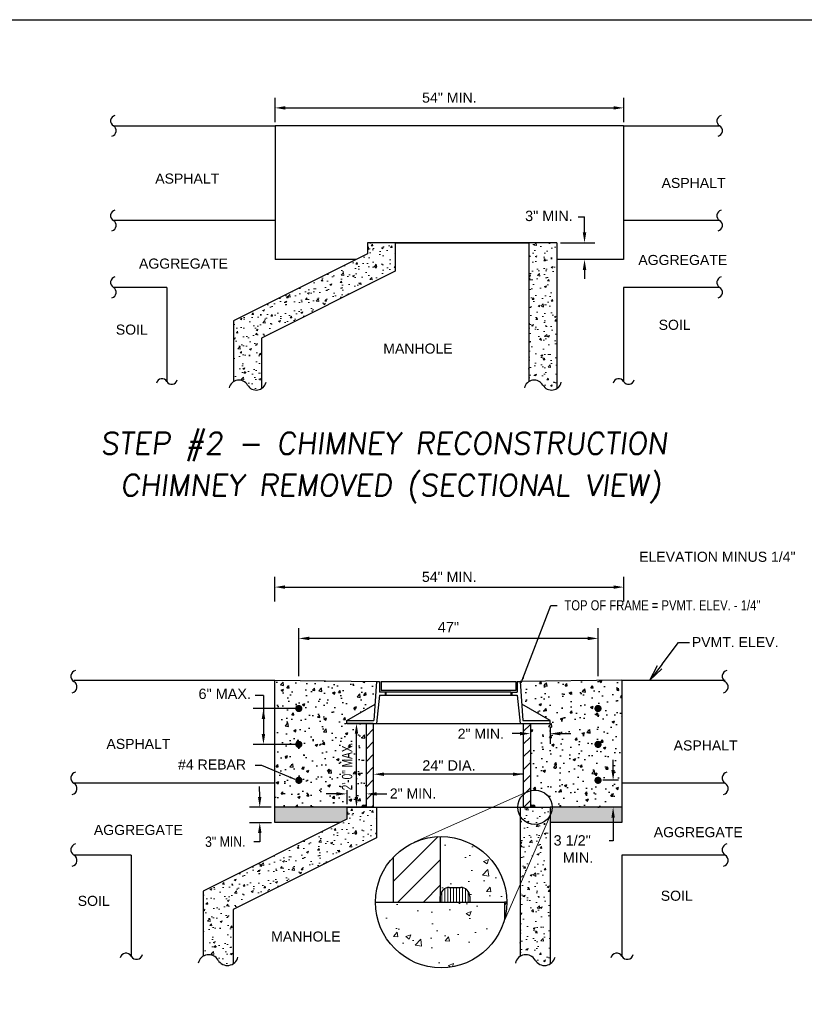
# Model space of a CAD drawing. Header units: feet. Extents: x 6 to 219, y -22 to 30.
# Tile 45 of 46: x 198 to 208, y 12 to 24. Entities that reach past the tile are written whole.
import ezdxf
from ezdxf.enums import TextEntityAlignment as Align

# ---------------------------------------------------------------- set-up
doc = ezdxf.new("R2010")
doc.units = ezdxf.units.FT
doc.header["$MEASUREMENT"] = 0
doc.layers.add('COLUMNS', color=6, linetype='Continuous', plot=False)
for name, color, linetype in [('CONC', 2, 'Continuous'), ('CONC-BLOCK', 40, 'Continuous'), ('CONC-BLOCK-REBAR', 31, 'Continuous'), ('COVER', 4, 'Continuous'), ('EXISTING GROUND', 6, 'Continuous'), ('HATCH', 247, 'Continuous'), ('Mr. MANHOLE', 1, 'Continuous'), ('Mr. MANHOLE-HATCH', 11, 'Continuous'), ('SwellStop', 70, 'Continuous'), ('text', 9, 'Continuous')]:
    doc.layers.add(name, color=color, linetype=linetype)
for name, color, linetype, lineweight in [('CONC-HATCH', 53, 'Continuous', 0), ('Light Line', 130, 'Continuous', 9), ('SwellStop-Hatch', 50, 'Continuous', 0)]:
    doc.layers.add(name, color=color, linetype=linetype, lineweight=lineweight)
doc.styles.add('SLANTED', font='ROMANS.SHX', dxfattribs={"oblique": 7})
doc.styles.get("Standard").update_dxf_attribs({"font": 'arial.ttf'})
doc.dimstyles.get("Standard").update_dxf_attribs({"dimtxt": 0.18, "dimasz": 0.18, "dimexe": 0.18, "dimexo": 0.0625, "dimgap": 0.09, "dimtad": 0, "dimtih": 1, "dimtoh": 1, "dimdec": 4, "dimzin": 0, "dimdsep": 46, "dimtxsty": 'Standard', "dimcen": 0.09, "dimadec": 0, "dimazin": 0, "dimtfac": 1, "dimtdec": 4, "dimtofl": 0, "dimtmove": 0, "dimatfit": 3, "dimfxl": 1, "dimtolj": 1, "dimtzin": 0, "dimarcsym": 0})

# ---------------------------------------------------------------- blocks, each defined once
blk = doc.blocks.new('*D45')
at = {"layer": 'Defpoints', "color": 0, "transparency": 16777216}
for p in [(205.824, 23.278), (201.49, 23.056), (205.824, 23.056)]:
    blk.add_point(p, dxfattribs=at)
at = {"layer": 'text', "color": 0, "lineweight": -2, "transparency": 16777216}
for p, q in [((201.49, 23.099), (201.49, 23.404)), ((205.824, 23.099), (205.824, 23.404)), ((201.616, 23.278), (205.698, 23.278))]:
    blk.add_line(p, q, dxfattribs=at)
at = {"layer": 'text', "color": 0, "transparency": 16777216}
for points in [[(201.616, 23.299), (201.616, 23.257), (201.49, 23.278)], [(205.698, 23.299), (205.698, 23.257), (205.824, 23.278)]]:
    blk.add_solid(points, dxfattribs=at)
at = {"layer": 'text', "color": 0, "transparency": 16777216, "insert": (203.657, 23.405), "char_height": 0.126, "attachment_point": 5}
blk.add_mtext('\\A1;54" MIN.', dxfattribs=at)
blk = doc.blocks.new('*D46')
at = {"layer": 'Defpoints', "color": 0, "transparency": 16777216}
for p in [(205.824, 17.32), (201.487, 17.098), (205.824, 17.098)]:
    blk.add_point(p, dxfattribs=at)
at = {"layer": 'text', "color": 0, "lineweight": -2, "transparency": 16777216}
for p, q in [((201.487, 17.142), (201.487, 17.446)), ((205.824, 17.142), (205.824, 17.446)), ((201.613, 17.32), (205.698, 17.32))]:
    blk.add_line(p, q, dxfattribs=at)
at = {"layer": 'text', "color": 0, "transparency": 16777216}
for points in [[(201.613, 17.341), (201.613, 17.299), (201.487, 17.32)], [(205.698, 17.341), (205.698, 17.299), (205.824, 17.32)]]:
    blk.add_solid(points, dxfattribs=at)
at = {"layer": 'text', "color": 0, "transparency": 16777216, "insert": (203.655, 17.447), "char_height": 0.126, "attachment_point": 5}
blk.add_mtext('\\A1;54" MIN.', dxfattribs=at)

msp = doc.modelspace()

# ---------------------------------------------------------------- hatches: boundary and pattern name
at = {"layer": 'CONC-HATCH'}
h = msp.add_hatch(dxfattribs=at)
h.set_pattern_fill('AR-CONC', color=247, scale=0.033251, style=0)
h.set_pattern_definition([(50, (189.04374, 15.37534), (0.2384975, -0.0208658), [0.0249384, -0.2743223]), (355, (189.04374, 15.37534), (-0.0461365, 0.2501128), [0.0199507, -0.2194578]), (100.4514, (189.06362, 15.3736), (0.1923612, 0.2292468), [0.0211944, -0.233138]), (46.1842, (189.04374, 15.44184), (0.3548703, -0.055037), [0.0374076, -0.4114834]), (96.6356, (189.0733, 15.43726), (0.3107864, 0.323906), [0.0317916, -0.349707]), (351.1842, (189.04374, 15.44184), (0.310786, 0.323906), [0.029926, -0.329187]), (21, (189.077, 15.42522), (0.1984787, -0.1338756), [0.0249384, -0.2743223]), (326, (189.077, 15.42522), (0.0809052, 0.241121), [0.0199507, -0.2194578]), (71.4514, (189.09353, 15.41406), (0.279384, 0.1072452), [0.0211944, -0.233138]), (37.5, (189.04374, 15.37534), (0.0040433, 0.11069115), [0, -0.2167977, 0, -0.2227829, 0, -0.2202891]), (7.5, (189.04374, 15.37534), (0.0874737, 0.1311466), [0, -0.1270195, 0, -0.2118101, 0, -0.0839592]), (327.5, (188.96959, 15.37534), (0.1775023, -0.00749976), [0, -0.083128, 0, -0.2593592, 0, -0.3441498]), (317.5, (188.93634, 15.37534), (0.1939163, 0.0332861), [0, -0.1080664, 0, -0.1722411, 0, -0.2443962])])
h.paths.add_polyline_path([(202.9833, 21.2482), (202.9833, 21.60086), (202.6369, 21.60086), (202.6369, 21.46229), (200.97434, 20.63101), (200.97434, 19.87571, -0.4220669), (201.14754, 19.83178, 0.4220669), (201.32074, 19.78784), (201.32074, 20.41693)])
h.paths.add_polyline_path([(204.99225, 21.60086), (204.64586, 21.60086), (204.64586, 19.87571, -0.4220669), (204.81905, 19.83178, 0.4220669), (204.99225, 19.78784)])
h = msp.add_hatch(dxfattribs=at)
h.set_pattern_fill('AR-CONC', color=247, scale=0.035714, style=0)
h.set_pattern_definition([(50, (187.78005, 7.89615), (0.2561644, -0.0224115), [0.0267857, -0.294643]), (355, (187.78005, 7.89615), (-0.049554, 0.26864), [0.0214286, -0.2357143]), (100.4514, (187.8014, 7.89428), (0.2066105, 0.2462284), [0.0227644, -0.250408]), (46.1842, (187.78005, 7.96758), (0.3811575, -0.059114), [0.0401786, -0.441964]), (96.6356, (187.8118, 7.96265), (0.333808, 0.347899), [0.0341465, -0.375612]), (351.1842, (187.78005, 7.96758), (0.333808, 0.3478995), [0.032143, -0.3535714]), (21, (187.81576, 7.94972), (0.213181, -0.1437925), [0.0267857, -0.294643]), (326, (187.81576, 7.94972), (0.0868983, 0.258982), [0.0214286, -0.2357143]), (71.4514, (187.83353, 7.93774), (0.3000795, 0.1151895), [0.0227644, -0.250408]), (37.5, (187.78005, 7.89615), (0.0043428, 0.11889066), [0, -0.2328571, 0, -0.2392857, 0, -0.2366071]), (7.5, (187.78005, 7.89615), (0.0939534, 0.1408613), [0, -0.1364286, 0, -0.2275, 0, -0.0901786]), (327.5, (187.70041, 7.89615), (0.19065087, -0.0080553), [0, -0.0892857, 0, -0.2785714, 0, -0.3696429]), (317.5, (187.6647, 7.89615), (0.2082808, 0.0357518), [0, -0.1160714, 0, -0.185, 0, -0.2625])])
h.paths.add_polyline_path([(202.75218, 14.20405), (202.75218, 14.58283), (202.38013, 14.58283), (202.38013, 14.43399), (200.59442, 13.54113), (200.59442, 12.72988, -0.4220669), (200.78044, 12.68269, 0.4220669), (200.96647, 12.63551), (200.96647, 13.31119)])
h.paths.add_polyline_path([(204.90995, 14.58283), (204.5379, 14.58283), (204.5379, 12.72988, -0.4220669), (204.72393, 12.68269, 0.4220669), (204.90995, 12.63551)])
h = msp.add_hatch(dxfattribs=at)
h.set_pattern_fill('GRAVEL', color=247, scale=0.160714, style=0)
h.set_pattern_definition([(228.0128, (155.584608, 21.01317), (-1.2857140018, -1.4464287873), [0.02162186, -2.1405677]), (184.9697, (155.570144, 20.997099), (1.9285715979, 0.16071288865), [0.0371038, -3.67327366]), (132.5104, (155.53318, 20.993885), (1.6071413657, -1.7678585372), [0.02616236, -2.59007657]), (267.2737, (155.470501, 20.953706), (0.1607136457, 3.2142857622), [0.03378825, -3.3450361]), (292.8337, (155.468894, 20.919956), (-0.8035730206, 1.9285708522), [0.03313205, -3.2800778]), (357.2737, (155.481751, 20.8894204), (-3.2142857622, 0.1607136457), [0.03378825, -3.3450361]), (37.6942, (155.515501, 20.887813), (-2.08928689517, -1.6071413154), [0.04468323, -4.42363645]), (72.2553, (155.550858, 20.915135), (1.1250017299, 3.5357136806), [0.04218557, -4.176373]), (121.4296, (155.563715, 20.955313), (-1.2857156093, 2.0892849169), [0.0339027, -3.35636888]), (175.2364, (155.546037, 20.984242), (1.7678572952, -0.160712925), [0.03870514, -1.8965512]), (222.3974, (155.5074653, 20.987456), (-1.9285726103, -1.7678558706), [0.05005414, -4.95536384]), (138.8141, (155.629608, 20.952099), (-1.1250004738, 0.9642852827), [0.0170841, -1.69133207]), (171.4692, (155.616751, 20.963349), (2.089285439, -0.3214298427), [0.03250238, -3.21774284]), (225, (155.58461, 20.96817), (-2e-17, -0.16071434), [0.0227284, -0.20455586]), (203.1986, (155.573358, 20.987456), (0.803571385, 0.3214287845), [0.0122397, -1.21172384]), (291.8014, (155.562108, 20.982635), (-0.160714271, 0.482142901), [0.0173094, -0.84816354]), (30.9638, (155.568537, 20.966563), (0.48214254, 0.32142897), [0.0281136, -0.9090037]), (161.5651, (155.592644, 20.98103), (0.32142864, -0.16071403), [0.0203289, -0.48789434]), (16.3895, (155.468894, 20.982635), (1.6071432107, 0.4821416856), [0.02847857, -2.8193858]), (70.3462, (155.496215, 20.99067), (-0.6428563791, -1.7678574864), [0.02389195, -2.3652977]), (293.1986, (155.592644, 21.01317), (-0.3214287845, 0.803571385), [0.0244792, -1.1994843]), (343.6105, (155.602287, 20.99067), (-1.6071432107, 0.4821416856), [0.02847857, -2.8193858]), (339.444, (155.468894, 20.882992), (-0.803571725, 0.321427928), [0.02746286, -1.34568064]), (294.7751, (155.494608, 20.873349), (-0.8035701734, 1.767857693), [0.02301075, -2.27806763]), (66.8014, (155.594251, 20.852456), (0.3214287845, 0.803571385), [0.0244792, -1.1994843]), (17.354, (155.603894, 20.874956), (-2.0892860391, -0.6428562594), [0.0269407, -2.6671217]), (69.444, (155.515501, 20.852456), (-0.321427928, -0.803571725), [0.01373143, -1.35941207]), (101.3099, (155.584608, 20.852456), (-0.160713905, 0.642857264), [0.0081948, -0.8112904]), (165.9638, (155.583, 20.86049), (0.482142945, -0.160713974), [0.03313205, -0.6295098]), (186.009, (155.550858, 20.8685276), (1.6071428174, 0.160714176), [0.03070446, -3.03973763]), (303.6901, (155.568537, 20.9521), (-0.1607145, 0.3214285), [0.02317854, -0.556285]), (353.1572, (155.581394, 20.932813), (2.7321427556, -0.3214298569), [0.0404669, -4.0062155]), (60.9454, (155.621572, 20.927992), (-0.6428571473, -1.125000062), [0.0165465, -1.6381083]), (90, (155.62961, 20.94246), (-0.1607143, 0.1607143), [0.00964286, -0.15107143]), (120.2564, (155.547644, 20.873349), (0.6428563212, -1.125000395), [0.02232707, -2.21038714]), (48.0128, (155.536394, 20.892635), (1.2857140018, 1.4464287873), [0.0432437, -2.11894586]), (0, (155.56532, 20.92478), (0.1607143, 0.1607143), [0.0417857, -0.11892857]), (325.3048, (155.607108, 20.924778), (-1.6071419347, 1.1250013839), [0.0254112, -2.51570475]), (254.0546, (155.628, 20.910313), (-0.160714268, -0.642857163), [0.0234003, -1.14661736]), (207.646, (155.6215725, 20.887813), (-3.0535707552, -1.607144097), [0.03809973, -3.77187975]), (175.4261, (155.5878225, 20.870135), (-2.08928580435, 0.1607134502), [0.040307, -3.9903869])])
h.paths.add_polyline_path([(205.80281, 14.58283), (205.21698, 14.58283), (205.24807, 14.39125), (205.80281, 14.39125)])
h.paths.add_polyline_path([(205.21698, 14.58283), (205.21698, 14.39125), (205.24807, 14.39125)])
h.paths.add_polyline_path([(205.21698, 14.58283), (205.1859, 14.39125), (205.21698, 14.39125)])
h.paths.add_polyline_path([(205.21698, 14.58283), (204.90995, 14.58283), (204.90995, 14.39125), (205.1859, 14.39125)])
h.paths.add_polyline_path([(202.38013, 14.58283), (201.48727, 14.58283), (201.48778, 14.39125), (202.29464, 14.39125), (202.38013, 14.43399)])
h = msp.add_hatch(dxfattribs=at)
h.set_pattern_fill('AR-CONC', color=247, scale=0.089286, style=0)
h.set_pattern_definition([(50, (155.4689, 21.0964), (0.640411, -0.0560287), [0.066964, -0.736607]), (355, (155.4689, 21.0964), (-0.123885, 0.6716), [0.0535714, -0.589286]), (100.4514, (155.52226, 21.09174), (0.516526, 0.615571), [0.056911, -0.62602]), (46.1842, (155.4689, 21.275), (0.952894, -0.147785), [0.100446, -1.10491]), (96.6356, (155.5483, 21.2627), (0.83452, 0.869748), [0.085366, -0.93903]), (351.1842, (155.4689, 21.275), (0.83452, 0.869749), [0.080357, -0.883929]), (21, (155.5582, 21.23034), (0.532953, -0.359481), [0.066964, -0.736607]), (326, (155.5582, 21.23034), (0.217246, 0.647455), [0.0535714, -0.589286]), (71.4514, (155.6026, 21.2004), (0.750199, 0.287974), [0.056911, -0.62602]), (37.5, (155.4689, 21.0964), (0.010857, 0.2972267), [0, -0.5821429, 0, -0.5982143, 0, -0.5915179]), (7.5, (155.4689, 21.0964), (0.2348835, 0.3521533), [0, -0.3410714, 0, -0.56875, 0, -0.2254464]), (327.5, (155.26979, 21.0964), (0.4766272, -0.0201383), [0, -0.2232143, 0, -0.6964286, 0, -0.9241071]), (317.5, (155.1805, 21.0964), (0.520702, 0.0893794), [0, -0.2901786, 0, -0.4625, 0, -0.65625])])
h.paths.add_polyline_path([(204.34184, 13.19103), (204.34184, 13.40234), (202.73765, 13.40234, 0.8769155)])
h.paths.add_polyline_path([(203.54438, 14.2183), (203.54438, 13.47412, -0.41421356), (203.65571, 13.58545), (203.79926, 13.58545, -0.41421356), (203.91059, 13.47412), (203.91059, 13.40234), (204.34184, 13.40234), (204.36967, 13.40234, 0.4175494)])
at = {"layer": 'HATCH'}
h = msp.add_hatch(dxfattribs=at)
h.set_pattern_fill('AR-CONC', color=256, scale=0.044643, style=0)
h.set_pattern_definition([(50, (162.77671, 11.53645), (0.3202054, -0.0280143), [0.0334821, -0.3683036]), (355, (162.7767, 11.53645), (-0.0619426, 0.3358), [0.0267857, -0.2946429]), (100.4514, (162.8034, 11.53412), (0.2582631, 0.3077855), [0.0284554, -0.3130099]), (46.1842, (162.7767, 11.62574), (0.476447, -0.0738924), [0.050223, -0.5524554]), (96.6356, (162.8164, 11.6196), (0.41726, 0.434874), [0.042683, -0.469515]), (351.1842, (162.7767, 11.62574), (0.41726, 0.4348744), [0.0401786, -0.4419643]), (21, (162.82136, 11.60341), (0.2664764, -0.1797406), [0.0334821, -0.3683036]), (326, (162.82136, 11.6034), (0.108623, 0.3237277), [0.0267857, -0.2946429]), (71.4514, (162.84356, 11.58844), (0.3750994, 0.1439868), [0.0284554, -0.3130099]), (37.5, (162.77671, 11.53645), (0.0054285, 0.14861333), [0, -0.2910714, 0, -0.29910714, 0, -0.2957589]), (7.5, (162.77671, 11.53645), (0.11744176, 0.17607666), [0, -0.1705357, 0, -0.284375, 0, -0.1127232]), (327.5, (162.67716, 11.53645), (0.2383136, -0.01006914), [0, -0.11160714, 0, -0.3482143, 0, -0.4620536]), (317.5, (162.63252, 11.53645), (0.260351, 0.0446897), [0, -0.1450893, 0, -0.23125, 0, -0.328125])])
h.paths.add_polyline_path([(204.90991, 15.62452), (204.66442, 15.62452), (204.66442, 14.78919, -0.49386009), (204.934, 14.58283), (205.80281, 14.58283), (205.80281, 16.16314), (204.53794, 16.14533), (204.55733, 15.86532), (204.90991, 15.66176)])
h.paths.add_polyline_path([(205.48281, 15.36408, -1), (205.52745, 15.36408, -1)], flags=16)
h.paths.add_polyline_path([(205.52745, 14.91765, -1), (205.48281, 14.91765, -1)], flags=16)
h.paths.add_polyline_path([(205.48281, 15.81051, -1), (205.52745, 15.81051, -1)], flags=16)
h.paths.add_polyline_path([(202.38018, 15.62452), (202.38018, 15.66176), (202.73276, 15.86532), (202.75214, 16.14533), (201.48727, 16.16314), (201.48727, 14.58283), (202.38013, 14.58283), (202.56986, 14.58283), (202.56986, 14.59377, -0.41421356), (202.58683, 14.61073), (202.6087, 14.61073, -0.41421356), (202.62567, 14.59377), (202.62567, 15.62452)])
h.paths.add_polyline_path([(201.80727, 15.36408, -1), (201.76263, 15.36408, -1)], flags=16)
h.paths.add_polyline_path([(201.80727, 14.91765, -1), (201.76263, 14.91765, -1)], flags=16)
h.paths.add_polyline_path([(201.76263, 15.81051, -1), (201.80727, 15.81051, -1)], flags=16)
at = {"layer": 'Mr. MANHOLE-HATCH'}
h = msp.add_hatch(dxfattribs=at)
h.set_pattern_fill('ANSI31', color=256, scale=0.892857, style=0)
h.set_pattern_definition([(45, (155.46889, 15.03063), (-0.07891817, 0.07891817), [])])
h.paths.add_polyline_path([(202.71495, 15.62452), (202.62567, 15.62452), (202.62567, 14.91524), (202.71495, 14.92973)])
h.paths.add_polyline_path([(202.71495, 14.90076), (202.62567, 14.91524), (202.62567, 14.58283), (202.71495, 14.58283)])
h.paths.add_polyline_path([(202.71495, 14.91524), (202.62567, 14.91524), (202.71495, 14.90076)])
h.paths.add_polyline_path([(202.71495, 14.92973), (202.62567, 14.91524), (202.71495, 14.91524)])
h.paths.add_polyline_path([(204.66442, 15.62452), (204.57513, 15.62452), (204.57513, 14.58283), (204.66442, 14.58283)])
h = msp.add_hatch(dxfattribs=at)
h.set_pattern_fill('ANSI31', color=256, scale=1.785714, style=0)
h.set_pattern_definition([(45, (155.4689, 21.0964), (-0.1578363, 0.1578363), [])])
h.paths.add_polyline_path([(203.54438, 14.2183, 0.20429966), (202.95844, 13.96054), (202.95844, 13.40234), (203.54438, 13.40234), (203.54438, 13.47412)])
at = {"layer": 'SwellStop'}
h = msp.add_hatch(dxfattribs=at)
h.set_pattern_fill('GRAVEL', color=256, scale=0.223214, style=0)
h.set_pattern_definition([(228.0128, (156.252334, 25.923078), (-1.7857138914, -2.008928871), [0.0300304, -2.9730107]), (184.9697, (156.232245, 25.900757), (2.6785716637, 0.2232123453), [0.051533, -5.101769]), (132.5104, (156.180905, 25.896293), (2.2321407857, -2.4553590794), [0.0363366, -3.5973286]), (267.2737, (156.093852, 25.840489), (0.2232133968, 4.4642857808), [0.0469281, -4.6458835]), (292.8337, (156.09162, 25.793614), (-1.1160736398, 2.678570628), [0.0460167, -4.5556636]), (357.2737, (156.109477, 25.751203), (-4.4642857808, 0.2232133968), [0.0469281, -4.6458835]), (37.6942, (156.156352, 25.748971), (-2.9017873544, -2.2321407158), [0.06206004, -6.1439395]), (72.2553, (156.205459, 25.7869175), (1.5625024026, 4.9107134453), [0.0585911, -5.8005181]), (121.4296, (156.223316, 25.842721), (-1.785716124, 2.9017846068), [0.04708705, -4.6616234]), (175.2364, (156.198763, 25.8829), (2.4553573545, -0.223212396), [0.0537571, -2.6340989]), (222.3974, (156.145191, 25.887364), (-2.6785730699, -2.4553553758), [0.0695196, -6.8824498]), (138.8141, (156.314834, 25.838257), (-1.562500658, 1.339285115), [0.0237279, -2.3490723]), (171.4692, (156.296977, 25.853882), (2.901785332, -0.4464303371), [0.0451422, -4.4690873]), (225, (156.25233, 25.86058), (-2e-17, -0.22321435), [0.0315672, -0.2841054]), (203.1986, (156.23671, 25.887364), (1.116071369, 0.446428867), [0.0169996, -1.6829498]), (291.8014, (156.221084, 25.880668), (-0.223214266, 0.669642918), [0.0240408, -1.1780049]), (30.9638, (156.230013, 25.858346), (0.669642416, 0.446429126), [0.0390467, -1.2625051]), (161.5651, (156.263495, 25.878435), (0.44642867, -0.22321393), [0.0282346, -0.677631]), (16.3895, (156.09162, 25.880668), (2.2321433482, 0.66964123), [0.0395536, -3.9158136]), (70.3462, (156.129566, 25.891828), (-0.892856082, -2.45535762), [0.0331833, -3.2851357]), (293.1986, (156.263495, 25.923078), (-0.446428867, 1.116071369), [0.0339989, -1.6659504]), (343.6105, (156.276888, 25.891828), (-2.2321433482, 0.66964123), [0.0395536, -3.9158136]), (339.444, (156.09162, 25.742275), (-1.11607184, 0.446427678), [0.0381429, -1.8690009]), (294.7751, (156.127334, 25.728882), (-1.1160696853, 2.455357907), [0.0319594, -3.1639828]), (66.8014, (156.265727, 25.699864), (0.446428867, 1.116071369), [0.0339989, -1.6659504]), (17.354, (156.27912, 25.731114), (-2.9017861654, -0.892855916), [0.0374176, -3.7043357]), (69.444, (156.156352, 25.699864), (-0.446427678, -1.11607184), [0.0190714, -1.8880723]), (101.3099, (156.252334, 25.699864), (-0.223213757, 0.89285731), [0.0113817, -1.1267922]), (165.9638, (156.2501, 25.711025), (0.66964298, -0.22321385), [0.0460167, -0.8743192]), (186.009, (156.205459, 25.722185), (2.232142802, 0.2232141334), [0.0426451, -4.2218578]), (303.6901, (156.23001, 25.838257), (-0.22321458, 0.44642847), [0.0321924, -0.7726181]), (353.1572, (156.24787, 25.811471), (3.7946427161, -0.4464303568), [0.056204, -5.5641882]), (60.9454, (156.303673, 25.804775), (-0.892857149, -1.562500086), [0.02298125, -2.2751504]), (90, (156.31483, 25.82486), (-0.2232143, 0.2232143), [0.0133929, -0.2098214]), (120.2564, (156.200995, 25.728882), (0.8928560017, -1.5625005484), [0.0310098, -3.0699821]), (48.0128, (156.18537, 25.755668), (1.7857138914, 2.008928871), [0.0600607, -2.9429804]), (0, (156.22555, 25.8003), (0.2232143, 0.2232143), [0.0580357, -0.1651786]), (325.3048, (156.283584, 25.80031), (-2.232141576, 1.562501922), [0.0352933, -3.4940344]), (254.0546, (156.312602, 25.78022), (-0.223214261, -0.892857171), [0.0325004, -1.5925241]), (207.646, (156.303673, 25.748971), (-4.2410704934, -2.2321445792), [0.0529163, -5.2387219]), (175.4261, (156.256798, 25.7244175), (-2.9017858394, 0.2232131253), [0.0559819, -5.542204])])
h.paths.add_polyline_path([(204.36967, 13.40234), (204.34184, 13.40234), (204.34184, 13.19103, 0.06557807)])
at = {"layer": 'SwellStop-Hatch'}
h = msp.add_hatch(dxfattribs=at)
h.set_pattern_fill('ANSI31', color=256, scale=0.044643, angle=45, style=0)
h.set_pattern_definition([(90, (155.468894, 21.096407), (-0.00558035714, 8e-19), [])])
h.paths.add_polyline_path([(202.6087, 14.61073), (202.58683, 14.61073, 0.41421356), (202.56986, 14.59377), (202.56986, 14.58283), (202.62567, 14.58283), (202.62567, 14.59377, 0.41421356)])
h = msp.add_hatch(dxfattribs=at)
h.set_pattern_fill('ANSI31', color=256, scale=0.044643, angle=45, style=0)
h.set_pattern_definition([(90, (157.5634475, 21.096407), (-0.00558035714, 8e-19), [])])
h.paths.add_polyline_path([(204.70326, 14.61073), (204.68138, 14.61073, 0.41421356), (204.66442, 14.59377), (204.66442, 14.58283), (204.72022, 14.58283), (204.72022, 14.59377, 0.41421356)])
h = msp.add_hatch(dxfattribs=at)
h.set_pattern_fill('ANSI31', color=256, scale=0.292969, angle=45, style=0)
h.set_pattern_definition([(90, (-105.555736, 56.1477), (-0.0366210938, 5e-18), [])])
h.paths.add_polyline_path([(203.79926, 13.58545), (203.65571, 13.58545, 0.41421356), (203.54438, 13.47412), (203.54438, 13.40234), (203.91059, 13.40234), (203.91059, 13.47412, 0.41421356)])

# ---------------------------------------------------------------- linework, layer by layer
for centre, radius, start, end in [((199.51439, 23.11634), 0.07014, 102.809094, 240), ((207.05251, 23.11634), 0.07014, 102.809094, 240), ((199.44425, 22.99486), 0.07014, 282.809094, 60), ((206.98237, 22.99486), 0.07014, 282.809094, 60), ((199.51439, 21.93867), 0.07014, 102.809094, 240), ((207.05251, 21.93867), 0.07014, 102.809094, 240), ((199.44425, 21.81719), 0.07014, 282.809094, 60), ((206.98237, 21.81719), 0.07014, 282.809094, 60), ((199.51439, 21.10739), 0.07014, 102.809094, 240), ((207.05251, 21.10739), 0.07014, 102.809094, 240), ((199.44425, 20.98591), 0.07014, 282.809094, 60), ((206.98237, 20.98591), 0.07014, 282.809094, 60), ((200.08232, 19.84064), 0.07014, 30, 167.190906), ((200.20381, 19.91078), 0.07014, 210, 347.190906), ((201.03956, 19.76943), 0.12469, 30, 167.190906), ((201.25553, 19.89412), 0.12469, 210, 347.190906), ((204.71107, 19.76943), 0.12469, 30, 167.190906), ((204.92704, 19.89412), 0.12469, 210, 347.190906), ((205.76279, 19.84064), 0.07014, 30, 167.190906), ((205.88427, 19.91078), 0.07014, 210, 347.190906), ((199.02632, 16.21057), 0.07533, 102.809094, 240), ((207.12283, 16.21057), 0.07533, 102.809094, 240), ((198.95098, 16.08009), 0.07533, 282.809094, 60), ((207.0475, 16.08009), 0.07533, 282.809094, 60), ((199.02632, 14.94566), 0.07533, 102.809094, 240), ((207.12283, 14.94566), 0.07533, 102.809094, 240), ((198.95098, 14.81518), 0.07533, 282.809094, 60), ((207.0475, 14.81518), 0.07533, 282.809094, 60), ((199.02632, 14.0528), 0.07533, 102.809094, 240), ((207.12283, 14.0528), 0.07533, 102.809094, 240), ((198.95098, 13.92232), 0.07533, 282.809094, 60), ((207.0475, 13.92232), 0.07533, 282.809094, 60), ((199.63632, 12.69222), 0.07533, 30, 167.190906), ((199.7668, 12.76755), 0.07533, 210, 347.190906), ((200.66446, 12.61573), 0.13393, 30, 167.190906), ((204.60794, 12.61573), 0.13393, 30, 167.190906), ((205.73757, 12.69222), 0.07533, 30, 167.190906), ((205.86805, 12.76755), 0.07533, 210, 347.190906), ((200.89643, 12.74966), 0.13393, 210, 347.190906), ((204.83991, 12.74966), 0.13393, 210, 347.190906)]:
    msp.add_arc(centre, radius, start, end)
at = {"layer": 'COLUMNS', "color": 3, "flags": 128}
msp.add_lwpolyline([(188.34752, 3.62445), (188.34752, 24.37445), (218.72252, 24.37445), (218.72252, 3.62445)], close=True, dxfattribs=at)
at = {"layer": 'CONC'}
for p, q in [((202.9833, 21.60086), (204.64586, 21.60086)), ((204.64586, 21.60086), (204.64586, 19.87571)), ((204.99225, 21.60086), (204.99225, 19.78784)), ((202.38013, 14.58283), (204.90995, 14.58283)), ((204.5379, 14.58283), (204.5379, 12.72988)), ((204.90995, 14.58283), (204.90995, 12.63551)), ((202.73765, 13.40234), (204.34184, 13.40234)), ((204.34184, 13.40234), (204.34184, 13.19103))]:
    msp.add_line(p, q, dxfattribs=at)
for points in [[(202.6369, 21.60086), (202.6369, 21.46229), (202.6369, 21.46229), (200.97434, 20.63101), (200.97434, 19.87571)], [(202.9833, 21.60086), (202.9833, 21.2482), (201.32074, 20.41693), (201.32074, 19.78784)], [(202.38013, 14.58283), (202.38013, 14.43399), (202.38013, 14.43399), (200.59442, 13.54113), (200.59442, 12.72988)], [(202.75218, 14.58283), (202.75218, 14.20405), (200.96647, 13.31119), (200.96647, 12.63551)]]:
    msp.add_lwpolyline(points, dxfattribs=at)
at = {"layer": 'CONC-BLOCK'}
for p, q in [((201.49021, 23.0556), (201.49021, 21.39304)), ((205.82353, 23.0556), (201.49021, 23.0556)), ((205.82353, 23.0556), (205.82353, 21.39304)), ((204.99225, 21.60086), (202.6369, 21.60086)), ((202.49841, 21.39304), (201.49021, 21.39304)), ((205.82353, 21.39304), (204.99225, 21.39304)), ((201.48727, 16.16314), (202.75214, 16.14533)), ((205.80281, 16.16314), (204.53794, 16.14533)), ((202.38013, 14.58283), (201.48727, 14.58283)), ((205.80281, 14.58283), (205.80281, 14.39125)), ((202.29464, 14.39125), (201.48778, 14.39125)), ((205.80281, 14.39125), (204.90995, 14.39125))]:
    msp.add_line(p, q, dxfattribs=at)
for points in [[(201.48778, 14.39125), (201.48727, 14.58283), (201.48727, 16.16314)], [(205.80281, 16.16314), (205.80281, 14.58283), (204.90995, 14.58283)], [(204.36967, 13.40234), (204.34184, 13.40234)]]:
    msp.add_lwpolyline(points, dxfattribs=at)
at = {"layer": 'CONC-BLOCK-REBAR', "const_width": 0.04464}
for points in [[(201.76263, 15.81051, 1), (201.80727, 15.81051, 1)], [(205.48281, 15.81051, 1), (205.52745, 15.81051, 1)], [(201.76263, 15.36408, 1), (201.80727, 15.36408, 1)], [(205.48281, 15.36408, 1), (205.52745, 15.36408, 1)], [(201.76263, 14.91765, 1), (201.80727, 14.91765, 1)], [(205.48281, 14.91765, 1), (205.52745, 14.91765, 1)]]:
    msp.add_lwpolyline(points, format="xyb", close=True, dxfattribs=at)
at = {"layer": 'COVER'}
for p, q in [((202.75214, 16.14533), (202.71867, 15.66176)), ((202.75214, 16.14533), (202.78937, 16.14533)), ((202.78937, 16.14533), (202.78937, 16.01515)), ((202.80794, 16.14533), (204.48214, 16.14533)), ((202.80794, 16.14533), (202.80794, 16.03372)), ((204.48214, 16.14533), (204.48214, 16.03372)), ((204.50071, 16.14533), (204.53794, 16.14533)), ((204.50071, 16.14533), (204.50071, 16.01515)), ((204.53794, 16.14533), (204.57142, 15.66176)), ((202.78937, 15.97792), (202.75218, 15.62452)), ((204.42258, 16.01515), (202.78937, 16.01515)), ((202.78937, 15.97792), (204.43187, 15.97792)), ((204.48214, 16.03372), (202.80794, 16.03372)), ((202.85822, 16.01515), (202.85822, 15.97792)), ((202.8675, 16.01515), (202.8675, 15.97792)), ((204.42258, 16.01515), (204.50071, 16.01515)), ((204.42258, 16.01515), (204.42258, 15.97792)), ((204.43187, 16.01515), (204.43187, 15.97792)), ((204.43187, 15.97792), (204.50071, 15.97792)), ((204.50071, 15.97792), (204.5379, 15.62452)), ((202.38018, 15.66176), (202.73276, 15.86532)), ((204.90991, 15.66176), (204.55733, 15.86532)), ((202.38018, 15.66176), (202.71867, 15.66176)), ((202.38018, 15.62452), (202.38018, 15.66176)), ((202.38018, 15.62452), (202.75218, 15.62452)), ((204.5379, 15.62452), (204.90991, 15.62452)), ((204.57142, 15.66176), (204.90991, 15.66176)), ((204.90991, 15.62452), (204.90991, 15.66171))]:
    msp.add_line(p, q, dxfattribs=at)
at = {"layer": 'EXISTING GROUND'}
for p, q in [((199.47932, 23.0556), (201.49021, 23.0556)), ((205.82353, 23.0556), (207.01744, 23.0556)), ((201.49021, 21.87793), (199.47932, 21.87793)), ((207.01744, 21.87793), (205.82353, 21.87793)), ((200.14306, 21.04665), (199.47932, 21.04665)), ((200.14306, 21.04665), (200.14306, 19.87571)), ((207.01744, 21.04665), (205.82353, 21.04665)), ((205.82353, 21.04665), (205.82353, 19.87571)), ((198.98865, 16.16314), (201.48727, 16.16314)), ((205.80281, 16.16314), (207.08516, 16.16314)), ((201.48727, 14.88042), (198.98865, 14.88042)), ((207.08516, 14.88042), (205.80281, 14.88042)), ((199.70156, 13.98756), (198.98865, 13.98756)), ((199.70156, 13.98756), (199.70156, 12.72988)), ((207.08516, 13.98756), (205.80281, 13.98756)), ((205.80281, 13.98756), (205.80281, 12.72988))]:
    msp.add_line(p, q, dxfattribs=at)
at = {"layer": 'Light Line'}
for p, q in [((204.63305, 14.77802), (203.22093, 14.14744)), ((204.30265, 13.07848), (204.91644, 14.49798))]:
    msp.add_line(p, q, dxfattribs=at)
at = {"layer": 'Mr. MANHOLE'}
for p, q in [((202.62567, 14.58283), (202.62567, 15.62452)), ((202.71495, 14.58283), (202.71495, 15.62452)), ((202.75218, 15.62452), (204.5379, 15.62452)), ((204.57513, 15.62452), (204.57513, 14.58283)), ((204.66442, 15.62452), (204.66442, 14.58283)), ((203.54438, 14.2183), (203.54438, 13.40234)), ((202.95844, 13.96054), (202.95844, 13.40234))]:
    msp.add_line(p, q, dxfattribs=at)
at = {"layer": 'SwellStop'}
for p, q in [((202.56986, 14.58283), (202.56986, 14.59377)), ((202.58683, 14.61073), (202.6087, 14.61073)), ((202.62567, 14.59377), (202.62567, 14.58283)), ((204.66442, 14.58283), (204.66442, 14.59377)), ((204.68138, 14.61073), (204.70326, 14.61073)), ((204.72022, 14.59377), (204.72022, 14.58283)), ((203.54438, 13.40234), (203.54438, 13.47412)), ((203.65571, 13.58545), (203.79926, 13.58545)), ((203.91059, 13.47412), (203.91059, 13.40234))]:
    msp.add_line(p, q, dxfattribs=at)
for centre, radius in [((204.72022, 14.58283), 0.21377), ((203.55366, 13.40234), 0.81601)]:
    msp.add_circle(centre, radius, dxfattribs=at)
for centre, radius, start, end in [((202.58683, 14.59377), 0.01696, 90, 180), ((202.6087, 14.59377), 0.01696, 0, 90), ((204.68138, 14.59377), 0.01696, 90, 180), ((204.70326, 14.59377), 0.01696, 0, 90), ((203.65571, 13.47412), 0.11133, 90, 180), ((203.79926, 13.47412), 0.11133, 0, 90)]:
    msp.add_arc(centre, radius, start, end, dxfattribs=at)
at = {"layer": 'text'}
for p, q in [((205.25865, 21.92402), (205.33742, 21.92402)), ((205.33742, 21.72943), (205.33742, 21.92402)), ((205.03689, 21.60086), (205.46599, 21.60086)), ((205.33742, 21.26447), (205.33742, 21.15322)), ((201.78495, 16.21362), (201.78495, 16.81043)), ((205.50513, 16.21362), (205.50513, 16.81043)), ((205.37656, 16.68186), (201.91352, 16.68186)), ((206.30213, 16.36382), (206.5071, 16.63276)), ((206.5071, 16.63276), (206.64321, 16.63276)), ((206.30213, 16.36382), (206.14918, 16.16314)), ((206.14918, 16.16314), (206.24659, 16.34558)), ((206.14918, 16.16314), (206.29927, 16.30542)), ((201.34505, 15.97198), (201.24114, 15.97198)), ((201.34505, 15.97198), (201.34505, 15.49265)), ((201.74031, 15.81051), (201.21648, 15.81051)), ((202.70754, 15.62452), (202.37284, 15.62452)), ((204.90991, 15.57988), (204.90991, 15.36976)), ((202.50141, 14.7114), (202.50141, 15.49595)), ((204.53585, 15.49833), (204.43768, 15.49833)), ((205.03848, 15.49833), (205.16705, 15.49833)), ((201.74031, 15.36408), (201.21648, 15.36408)), ((205.69259, 15.04622), (205.69259, 15.17104)), ((204.57513, 14.99322), (202.84352, 14.99322)), ((201.29823, 14.7109), (201.29789, 14.83947)), ((205.75766, 14.91765), (205.56402, 14.91765)), ((202.2516, 14.74867), (202.12303, 14.74867)), ((202.38018, 14.79474), (202.38018, 14.6201)), ((202.75424, 14.74867), (202.87777, 14.74867)), ((201.44263, 14.58271), (201.17, 14.58198)), ((202.70754, 14.58283), (202.37284, 14.58283)), ((205.69259, 14.45426), (205.69259, 14.16725)), ((201.44314, 14.39113), (201.17051, 14.3904)), ((201.29942, 14.26217), (201.29971, 14.15354)), ((201.29971, 14.15354), (201.22478, 14.15334)), ((205.69259, 14.16725), (205.64425, 14.16725))]:
    msp.add_line(p, q, dxfattribs=at)
for points in [[(205.31599, 21.72943), (205.35885, 21.72943), (205.33742, 21.60086)], [(205.31599, 21.26447), (205.35885, 21.26447), (205.33742, 21.39304)], [(201.91352, 16.70329), (201.91352, 16.66043), (201.78495, 16.68186)], [(205.37656, 16.70329), (205.37656, 16.66043), (205.50513, 16.68186)], [(201.32363, 15.68194), (201.36648, 15.68194), (201.34505, 15.81051)], [(202.47998, 15.49595), (202.52284, 15.49595), (202.50141, 15.62452)], [(201.32363, 15.49265), (201.36648, 15.49265), (201.34505, 15.36408)], [(204.53585, 15.51976), (204.53585, 15.4769), (204.66442, 15.49833)], [(205.03848, 15.51976), (205.03848, 15.4769), (204.90991, 15.49833)], [(202.84352, 15.01465), (202.84352, 14.97179), (202.71495, 14.99322)], [(204.44647, 15.01465), (204.44647, 14.97179), (204.57504, 14.99322)], [(205.67116, 15.04622), (205.71402, 15.04622), (205.69259, 14.91765)], [(201.31966, 14.71095), (201.2768, 14.71084), (201.29857, 14.58233)], [(202.2516, 14.7701), (202.2516, 14.72724), (202.38018, 14.74867)], [(202.47998, 14.7114), (202.52284, 14.7114), (202.50141, 14.58283)], [(202.75424, 14.7701), (202.75424, 14.72724), (202.62567, 14.74867)], [(205.67116, 14.45426), (205.71402, 14.45426), (205.69259, 14.58283)], [(201.32085, 14.26223), (201.27799, 14.26211), (201.29908, 14.39074)]]:
    msp.add_solid(points, dxfattribs=at)

# ---------------------------------------------------------------- texts
for s, p in [('ASPHALT', (200.39745, 22.33674)), ('ASPHALT', (206.6931, 22.28186)), ('AGGREGATE', (206.55925, 21.32456)), ('AGGREGATE', (200.35039, 21.28009)), ('SOIL', (199.7083, 20.45903)), ('SOIL', (206.4576, 20.51832)), ('MANHOLE', (203.26658, 20.22285)), ('ASPHALT', (199.79067, 15.30786)), ('ASPHALT', (206.84331, 15.28901)), ('AGGREGATE', (199.78942, 14.2383)), ('AGGREGATE', (206.75122, 14.21064)), ('SOIL', (199.23459, 13.35641)), ('SOIL', (206.48385, 13.42009)), ('MANHOLE', (201.87285, 12.91348))]:
    msp.add_text(s, height=0.125, dxfattribs=at).set_placement(p, align=Align.CENTER)
at = {"layer": 'text', "style": 'SLANTED', "oblique": 7}
for s, p in [('STEP #2 - CHIMNEY RECONSTRUCTION', (199.31681, 18.97397)), ('CHIMNEY REMOVED (SECTIONAL VIEW)', (199.56679, 18.45389))]:
    msp.add_text(s, height=0.2678571, dxfattribs=at).set_placement(p)
at = {"layer": 'text'}
for s, p in [('ELEVATION MINUS 1/4"', (206.01642, 17.69701)), ('PVMT. ELEV.', (206.67157, 16.63624))]:
    msp.add_text(s, height=0.125, dxfattribs=at).set_placement(p, align=Align.MIDDLE_LEFT)
at = {"layer": 'text', "width": 0.8}
msp.add_text('TOP OF FRAME = PVMT. ELEV. - 1/4"', height=0.125, dxfattribs=at).set_placement((205.0874, 17.09372), align=Align.MIDDLE_LEFT)
at = {"layer": 'text'}
for s, height, p in [('2" MIN.', 0.125, (203.76031, 15.43438)), ('#4 REBAR', 0.125, (200.28357, 15.05159)), ('2" MIN.', 0.125, (202.91648, 14.69134)), ('3 1/2" ', 0.128571, (204.95241, 14.10665)), ('MIN.', 0.128571, (205.06696, 13.89236))]:
    msp.add_text(s, height=height, dxfattribs=at).set_placement(p)
for s, rotation, width, p in [('2\'-0" MAX.', 90, 0.7, (202.44937, 14.79327)), ('3" MIN.', 0.152599, 0.85, (200.61901, 14.09023))]:
    msp.add_text(s, height=0.128571, rotation=rotation, dxfattribs=dict(at, width=width)).set_placement(p)
at = {"layer": 'text', "attachment_point": 5}
for s, insert, char_height in [('3" MIN.', (204.89498, 21.93373), 0.128571), ('\\A1;47"', (203.64504, 16.82268), 0.128571), ('6" MAX.', (200.86381, 15.99233), 0.128571), ('\\A1;24" DIA.', (203.65174, 15.10277), 0.1285714)]:
    msp.add_mtext(s, dxfattribs=dict(at, insert=insert, char_height=char_height))

# ---------------------------------------------------------------- dimensions: what is measured, and where the dimension line sits
at = {"layer": 'text'}
for p1, p2, picture, middle in [((201.49021, 23.0556), (205.82353, 23.0556), '*D45', (203.65687, 23.405)), ((201.48727, 17.09779), (205.82353, 17.09779), '*D46', (203.6554, 17.44719))]:
    dim = msp.add_aligned_dim(p1=p1, p2=p2, distance=0.22232, text='54" MIN.', dimstyle='Standard', override={"dimscale": 0.7, "dimtad": 1, "dimtih": 0, "dimtoh": 0}, dxfattribs=at)
    dim.commit()
    dim.dimension.update_dxf_attribs({"geometry": picture, "text_midpoint": middle})

# ---------------------------------------------------------------- leaders
for points in [[(204.55059, 16.13146), (204.91789, 17.09238), (204.99558, 17.09238)], [(201.74105, 14.92885), (201.32368, 15.10252), (201.24313, 15.10246)]]:
    msp.add_leader(points, dimstyle='Standard', override={"dimscale": 0.4, "dimgap": 0.09, "dimtad": 0, "dimtih": 0, "dimtoh": 0}, dxfattribs=at)

doc.saveas('drawing.dxf')
